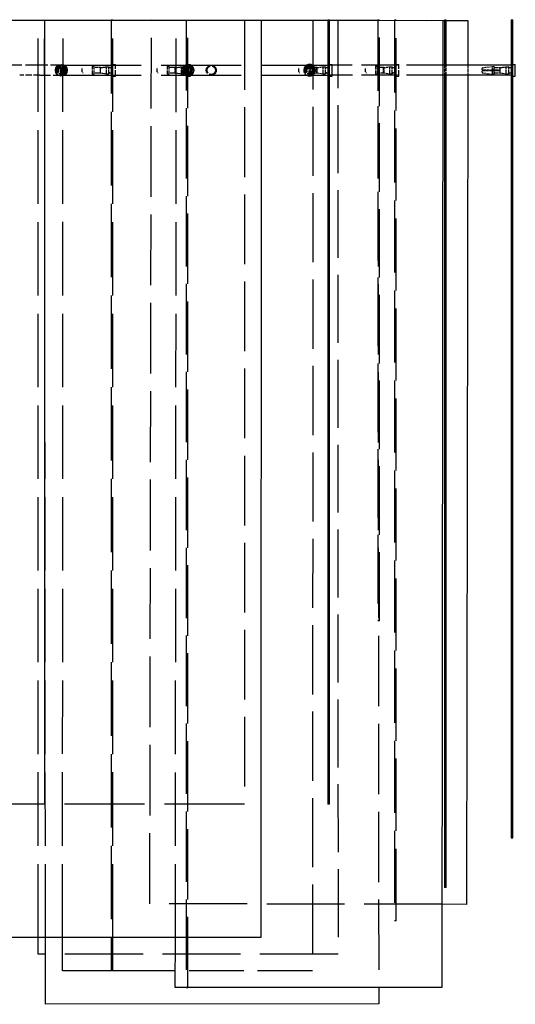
# Model space of a CAD drawing. Extents: x 203 to 5123, y -222 to 3222.
# Tile 11 of 13: x 2903 to 3201, y 1692 to 2283. Entities that reach past the tile are written whole.
import ezdxf

# ---------------------------------------------------------------- set-up
doc = ezdxf.new("R2010")
doc.units = 0
doc.header["$LTSCALE"] = 10
doc.linetypes.add('DASHED', pattern=[0.2068, 0.1655, -0.0413])
doc.layers.add('Nascosta (ISO)', color=7, linetype='DASHED')
doc.layers.add('Visibile (ISO)', color=7, linetype='Continuous')

msp = doc.modelspace()

# ---------------------------------------------------------------- linework, layer by layer
at = {"layer": 'Nascosta (ISO)', "ltscale": 29.01354}
for p, q in [((2914.23, 2282.2), (3094.23, 2282.23)), ((3038.23, 1812.22), (2918.23, 1812.22))]:
    msp.add_line(p, q, dxfattribs=at)
at = {"layer": 'Nascosta (ISO)', "ltscale": 26.594873}
msp.add_line((2914.31, 1732.22), (2914.23, 2282.2), dxfattribs=at)
at = {"layer": 'Nascosta (ISO)', "ltscale": 31.651796}
msp.add_line((2918.2, 2282.12), (3049.11, 2282.25), dxfattribs=at)
at = {"layer": 'Nascosta (ISO)', "ltscale": 26.59104}
msp.add_line((2918.72, 1732.22), (2918.2, 2282.12), dxfattribs=at)
at = {"layer": 'Nascosta (ISO)', "ltscale": 20.551258}
msp.add_line((2918.23, 2282.22), (3003.23, 2282.22), dxfattribs=at)
at = {"layer": 'Nascosta (ISO)', "ltscale": 26.595745}
msp.add_line((2928.97, 1732.22), (2929.25, 2282.22), dxfattribs=at)
at = {"layer": 'Nascosta (ISO)', "ltscale": 0.190278}
for p, q in [((2958.23, 2282.24), (2959.23, 2282.24)), ((2959.23, 2282.13), (2958.23, 2282.13)), ((3003.23, 2282.22), (3004.23, 2282.22)), ((3088.23, 2282.28), (3089.23, 2282.28)), ((3088.23, 2282.21), (3089.23, 2282.21)), ((3089.23, 2282.14), (3088.23, 2282.14)), ((3119.23, 2282.14), (3118.23, 2282.14)), ((3159.23, 2282.15), (3158.23, 2282.15)), ((3158.23, 2282.08), (3159.23, 2282.08)), ((3198.23, 2281.89), (3199.23, 2281.89)), ((2947.98, 2254.5), (2946.98, 2254.5)), ((2946.98, 2249.93), (2947.98, 2249.93)), ((2959.23, 2254.72), (2958.23, 2254.72)), ((2959.23, 2249.72), (2958.23, 2249.72)), ((2992.98, 2254.5), (2991.98, 2254.5)), ((2991.98, 2249.93), (2992.98, 2249.93)), ((3003.23, 2254.72), (3004.23, 2254.72)), ((3003.23, 2249.72), (3004.23, 2249.72)), ((3077.98, 2254.5), (3076.98, 2254.5)), ((3076.98, 2249.93), (3077.98, 2249.93)), ((3089.23, 2254.72), (3088.23, 2254.72)), ((3089.23, 2249.72), (3088.23, 2249.72)), ((3117.98, 2254.5), (3116.98, 2254.5)), ((3116.98, 2249.93), (3117.98, 2249.93)), ((3119.23, 2254.72), (3118.23, 2254.72)), ((3119.23, 2249.72), (3118.23, 2249.72)), ((3129.23, 2254.72), (3128.23, 2254.72)), ((3129.23, 2249.72), (3128.23, 2249.72)), ((3159.23, 2254.72), (3158.23, 2254.72)), ((3159.23, 2249.72), (3158.23, 2249.72)), ((3186.98, 2254.52), (3187.98, 2254.52)), ((3186.98, 2252.47), (3187.98, 2252.47)), ((3187.98, 2251.97), (3186.98, 2251.97)), ((3186.98, 2249.92), (3187.98, 2249.92)), ((3198.23, 2254.72), (3199.23, 2254.72)), ((3198.23, 2249.72), (3199.23, 2249.72)), ((3119.23, 1922.29), (3118.23, 1922.29)), ((3119.23, 1922.14), (3118.23, 1922.14)), ((3198.23, 1902.22), (3199.23, 1902.22)), ((3004.23, 1772.22), (3003.23, 1772.22)), ((3129.23, 1742.22), (3128.23, 1742.22)), ((2959.23, 1712.24), (2958.23, 1712.24))]:
    msp.add_line(p, q, dxfattribs=at)
at = {"layer": 'Nascosta (ISO)', "ltscale": 26.595753}
for p, q in [((2958.23, 2282.21), (2958.23, 1732.21)), ((2959.23, 1732.21), (2959.23, 2282.21))]:
    msp.add_line(p, q, dxfattribs=at)
at = {"layer": 'Nascosta (ISO)', "ltscale": 25.621237}
msp.add_line((2981.37, 1752.38), (2982.28, 2282.23), dxfattribs=at)
at = {"layer": 'Nascosta (ISO)', "ltscale": 26.595751}
msp.add_line((2996.69, 1732.19), (2997.26, 2282.19), dxfattribs=at)
at = {"layer": 'Nascosta (ISO)', "ltscale": 19.822006}
msp.add_line((2997.26, 2282.22), (3079.25, 2282.18), dxfattribs=at)
at = {"layer": 'Nascosta (ISO)', "ltscale": 25.493389}
msp.add_line((3003.23, 2282.22), (3003.23, 1702.29), dxfattribs=at)
at = {"layer": 'Nascosta (ISO)', "ltscale": 6.472737}
msp.add_line((3004.23, 2282.22), (3038.23, 2282.22), dxfattribs=at)
at = {"layer": 'Nascosta (ISO)', "ltscale": 25.493435}
msp.add_line((3004.23, 1702.29), (3004.23, 2282.22), dxfattribs=at)
at = {"layer": 'Nascosta (ISO)', "ltscale": 25.252525}
msp.add_line((3038.23, 2282.22), (3038.23, 1812.22), dxfattribs=at)
at = {"layer": 'Nascosta (ISO)', "ltscale": 24.392397}
msp.add_line((3056.37, 2282.25), (3157.26, 2282.08), dxfattribs=at)
at = {"layer": 'Nascosta (ISO)', "ltscale": 25.057148}
msp.add_line((3079.25, 2282.18), (3078.96, 1712.18), dxfattribs=at)
at = {"layer": 'Nascosta (ISO)', "ltscale": 24.617548}
msp.add_line((3094.23, 2282.23), (3094.31, 1722.23), dxfattribs=at)
at = {"layer": 'Nascosta (ISO)', "ltscale": 25.496798}
msp.add_line((3118.2, 2282.18), (3118.75, 1702.17), dxfattribs=at)
at = {"layer": 'Nascosta (ISO)', "ltscale": 12.207435}
msp.add_line((3118.23, 2282.18), (3118.23, 2282.14), dxfattribs=at)
at = {"layer": 'Nascosta (ISO)', "ltscale": 24.868748}
for p, q in [((3118.23, 2282.14), (3118.23, 1922.14)), ((3119.23, 1922.14), (3119.23, 2282.14))]:
    msp.add_line(p, q, dxfattribs=at)
at = {"layer": 'Nascosta (ISO)', "ltscale": 11.808491}
msp.add_line((3119.23, 2282.14), (3119.23, 2282.17), dxfattribs=at)
at = {"layer": 'Nascosta (ISO)', "ltscale": 26.109631}
msp.add_line((3128.23, 2282.16), (3128.23, 1742.22), dxfattribs=at)
at = {"layer": 'Nascosta (ISO)', "ltscale": 26.109581}
msp.add_line((3129.23, 1742.22), (3129.23, 2282.16), dxfattribs=at)
at = {"layer": 'Nascosta (ISO)', "ltscale": 0.285466}
for p, q in [((2959.23, 2255.72), (2960.73, 2255.72)), ((3004.23, 2255.72), (3005.73, 2255.72)), ((3129.23, 2255.72), (3130.73, 2255.72)), ((2955.32, 2254.27), (2956.82, 2254.27)), ((2955.32, 2250.17), (2956.82, 2250.17)), ((3000.32, 2254.27), (3001.82, 2254.27)), ((3000.32, 2250.17), (3001.82, 2250.17)), ((3085.32, 2254.27), (3086.82, 2254.27)), ((3085.32, 2250.17), (3086.82, 2250.17)), ((3125.32, 2254.27), (3126.82, 2254.27)), ((3125.32, 2250.17), (3126.82, 2250.17)), ((3195.32, 2254.27), (3196.82, 2254.27)), ((3195.32, 2250.17), (3196.82, 2250.17)), ((2959.23, 2248.72), (2960.73, 2248.72)), ((3004.23, 2248.72), (3005.73, 2248.72)), ((3129.23, 2248.72), (3130.73, 2248.72))]:
    msp.add_line(p, q, dxfattribs=at)
at = {"layer": 'Nascosta (ISO)', "ltscale": 2.09321}
for p, q in [((2960.73, 2248.72), (2960.73, 2255.72)), ((3005.73, 2248.72), (3005.73, 2255.72)), ((3130.73, 2248.72), (3130.73, 2255.72))]:
    msp.add_line(p, q, dxfattribs=at)
at = {"layer": 'Nascosta (ISO)', "ltscale": 5.140094}
msp.add_line((2915.23, 2255.22), (2888.23, 2255.22), dxfattribs=at)
at = {"layer": 'Nascosta (ISO)', "ltscale": 3.887477}
for p, q in [((2928.23, 2255.22), (2915.23, 2255.22)), ((2915.23, 2249.22), (2928.23, 2249.22))]:
    msp.add_line(p, q, dxfattribs=at)
at = {"layer": 'Nascosta (ISO)', "ltscale": 0.038224}
for p, q in [((2927.98, 2254.3), (2927.98, 2254.5)), ((2927.98, 2249.93), (2927.98, 2250.13)), ((2928.48, 2254.5), (2928.48, 2254.3)), ((2928.48, 2250.13), (2928.48, 2249.93)), ((3077.48, 2254.5), (3077.48, 2254.3)), ((3077.48, 2250.13), (3077.48, 2249.93))]:
    msp.add_line(p, q, dxfattribs=at)
at = {"layer": 'Nascosta (ISO)', "ltscale": 0.131477}
for p, q in [((2927.98, 2253.81), (2927.98, 2254.3)), ((2927.98, 2250.13), (2927.98, 2250.63)), ((2928.48, 2254.3), (2928.48, 2253.81)), ((2928.48, 2250.63), (2928.48, 2250.13)), ((3077.48, 2254.3), (3077.48, 2253.81)), ((3077.48, 2250.63), (3077.48, 2250.13))]:
    msp.add_line(p, q, dxfattribs=at)
at = {"layer": 'Nascosta (ISO)', "ltscale": 0.605262}
for p, q in [((2927.98, 2250.63), (2927.98, 2253.81)), ((2928.48, 2250.63), (2928.48, 2253.81)), ((2951.73, 2250.63), (2951.73, 2253.81)), ((2996.73, 2253.81), (2996.73, 2250.63)), ((3077.48, 2253.81), (3077.48, 2250.63)), ((3081.73, 2250.63), (3081.73, 2253.81)), ((3121.73, 2253.81), (3121.73, 2250.63))]:
    msp.add_line(p, q, dxfattribs=at)
at = {"layer": 'Nascosta (ISO)', "ltscale": 29.013786}
msp.add_line((2928.23, 2255.22), (3048.23, 2255.22), dxfattribs=at)
at = {"layer": 'Nascosta (ISO)', "ltscale": 0.537732}
for p, q in [((2940.73, 2251.19), (2940.73, 2253.25)), ((2985.73, 2251.19), (2985.73, 2253.25)), ((3070.73, 2251.19), (3070.73, 2253.25)), ((3110.73, 2251.19), (3110.73, 2253.25))]:
    msp.add_line(p, q, dxfattribs=at)
at = {"layer": 'Nascosta (ISO)', "ltscale": 1.280127}
for p, q in [((2946.98, 2249.93), (2946.98, 2254.5)), ((2947.98, 2249.93), (2947.98, 2254.5)), ((2991.98, 2249.93), (2991.98, 2254.5)), ((2992.98, 2249.93), (2992.98, 2254.5)), ((3076.98, 2249.93), (3076.98, 2254.5)), ((3077.98, 2249.93), (3077.98, 2254.5)), ((3116.98, 2249.93), (3116.98, 2254.5)), ((3117.98, 2249.93), (3117.98, 2254.5))]:
    msp.add_line(p, q, dxfattribs=at)
at = {"layer": 'Nascosta (ISO)', "ltscale": 0.603983}
for p, q in [((2951.65, 2253.8), (2948.48, 2253.8)), ((2948.48, 2250.64), (2951.65, 2250.64)), ((2996.65, 2253.8), (2993.48, 2253.8)), ((2993.48, 2250.64), (2996.65, 2250.64)), ((3081.65, 2253.8), (3078.48, 2253.8)), ((3078.48, 2250.64), (3081.65, 2250.64)), ((3121.65, 2253.8), (3118.48, 2253.8)), ((3118.48, 2250.64), (3121.65, 2250.64)), ((3188.48, 2253.82), (3191.65, 2253.82)), ((3188.48, 2252.47), (3191.65, 2252.47)), ((3191.65, 2251.97), (3188.48, 2251.97)), ((3188.48, 2250.62), (3191.65, 2250.62))]:
    msp.add_line(p, q, dxfattribs=at)
at = {"layer": 'Nascosta (ISO)', "ltscale": 0.014657}
for p, q in [((2951.73, 2253.81), (2951.65, 2253.8)), ((2951.65, 2250.64), (2951.73, 2250.63)), ((2996.73, 2253.81), (2996.65, 2253.8)), ((2996.65, 2250.64), (2996.73, 2250.63)), ((3081.73, 2253.81), (3081.65, 2253.8)), ((3081.65, 2250.64), (3081.73, 2250.63)), ((3121.73, 2253.81), (3121.65, 2253.8)), ((3121.65, 2250.64), (3121.73, 2250.63)), ((3191.65, 2252.47), (3191.73, 2252.47)), ((3191.73, 2251.97), (3191.65, 2251.97))]:
    msp.add_line(p, q, dxfattribs=at)
at = {"layer": 'Nascosta (ISO)', "ltscale": 0.861262}
for p, q in [((2951.65, 2250.64), (2951.65, 2253.8)), ((2996.65, 2250.64), (2996.65, 2253.8)), ((3081.65, 2250.64), (3081.65, 2253.8)), ((3121.65, 2250.64), (3121.65, 2253.8))]:
    msp.add_line(p, q, dxfattribs=at)
at = {"layer": 'Nascosta (ISO)', "ltscale": 0.688919}
for p, q in [((2951.73, 2253.83), (2955.32, 2254.27)), ((2951.73, 2250.61), (2955.32, 2250.17)), ((2996.73, 2253.83), (3000.32, 2254.27)), ((2996.73, 2250.61), (3000.32, 2250.17)), ((3081.73, 2253.83), (3085.32, 2254.27)), ((3081.73, 2250.61), (3085.32, 2250.17)), ((3121.73, 2253.83), (3125.32, 2254.27)), ((3121.73, 2250.61), (3125.32, 2250.17))]:
    msp.add_line(p, q, dxfattribs=at)
at = {"layer": 'Nascosta (ISO)', "ltscale": 0.047688}
for p, q in [((2951.73, 2253.81), (2951.73, 2253.83)), ((2951.73, 2250.61), (2951.73, 2250.63)), ((2996.73, 2253.81), (2996.73, 2253.83)), ((2996.73, 2250.61), (2996.73, 2250.63)), ((3081.73, 2253.81), (3081.73, 2253.83)), ((3081.73, 2250.61), (3081.73, 2250.63)), ((3121.73, 2253.81), (3121.73, 2253.83)), ((3121.73, 2250.61), (3121.73, 2250.63))]:
    msp.add_line(p, q, dxfattribs=at)
at = {"layer": 'Nascosta (ISO)', "ltscale": 1.225982}
for p, q in [((2955.32, 2250.17), (2955.32, 2254.27)), ((2956.82, 2250.17), (2956.82, 2254.27)), ((3000.32, 2250.17), (3000.32, 2254.27)), ((3001.82, 2250.17), (3001.82, 2254.27)), ((3085.32, 2250.17), (3085.32, 2254.27)), ((3086.82, 2250.17), (3086.82, 2254.27)), ((3125.32, 2250.17), (3125.32, 2254.27)), ((3126.82, 2250.17), (3126.82, 2254.27)), ((3195.32, 2250.17), (3195.32, 2254.27)), ((3196.82, 2250.17), (3196.82, 2254.27))]:
    msp.add_line(p, q, dxfattribs=at)
at = {"layer": 'Nascosta (ISO)', "ltscale": 0.173181}
for p, q in [((2957.32, 2253.82), (2958.23, 2253.82)), ((2957.32, 2250.62), (2958.23, 2250.62)), ((3002.32, 2253.82), (3003.23, 2253.82)), ((3002.32, 2250.62), (3003.23, 2250.62)), ((3087.32, 2253.82), (3088.23, 2253.82)), ((3087.32, 2250.62), (3088.23, 2250.62)), ((3127.32, 2253.82), (3128.23, 2253.82)), ((3127.32, 2250.62), (3128.23, 2250.62)), ((3197.32, 2253.82), (3198.23, 2253.82)), ((3197.32, 2250.62), (3198.23, 2250.62))]:
    msp.add_line(p, q, dxfattribs=at)
at = {"layer": 'Nascosta (ISO)', "ltscale": 1.115846}
for p, q in [((3003.98, 2253.75), (3003.98, 2254.5)), ((3003.98, 2249.93), (3003.98, 2250.68)), ((3004.48, 2254.5), (3004.48, 2253.75)), ((3004.48, 2250.68), (3004.48, 2249.93)), ((3181.17, 2252.47), (3186.98, 2252.47)), ((3186.98, 2251.97), (3181.17, 2251.97))]:
    msp.add_line(p, q, dxfattribs=at)
at = {"layer": 'Nascosta (ISO)', "ltscale": 0.138751}
for p, q in [((3003.98, 2253.25), (3003.98, 2253.75)), ((3003.98, 2250.68), (3003.98, 2251.19)), ((3004.48, 2253.75), (3004.48, 2253.25)), ((3004.48, 2251.19), (3004.48, 2250.68)), ((3180.73, 2252.47), (3181.17, 2252.47)), ((3181.17, 2251.97), (3180.73, 2251.97))]:
    msp.add_line(p, q, dxfattribs=at)
at = {"layer": 'Nascosta (ISO)', "ltscale": 0.392084}
for p, q in [((3003.98, 2251.19), (3003.98, 2253.25)), ((3004.48, 2253.25), (3004.48, 2251.19))]:
    msp.add_line(p, q, dxfattribs=at)
at = {"layer": 'Nascosta (ISO)', "ltscale": 13.136551}
msp.add_line((3157.23, 2255.22), (3088.23, 2255.22), dxfattribs=at)
at = {"layer": 'Nascosta (ISO)', "ltscale": 1.142166}
for p, q in [((3158.23, 2255.22), (3158.23, 2249.22)), ((3159.23, 2249.22), (3159.23, 2255.22))]:
    msp.add_line(p, q, dxfattribs=at)
at = {"layer": 'Nascosta (ISO)', "ltscale": 1.142167}
msp.add_line((3172.24, 2255.22), (3172.23, 2249.22), dxfattribs=at)
at = {"layer": 'Nascosta (ISO)', "ltscale": 0.268816}
for p, q in [((3180.73, 2252.47), (3180.73, 2253.28)), ((3180.73, 2251.16), (3180.73, 2251.97))]:
    msp.add_line(p, q, dxfattribs=at)
at = {"layer": 'Nascosta (ISO)', "ltscale": 1.115686}
for p, q in [((3181.17, 2253.77), (3186.98, 2254.52)), ((3181.17, 2250.66), (3186.98, 2249.92))]:
    msp.add_line(p, q, dxfattribs=at)
at = {"layer": 'Nascosta (ISO)', "ltscale": 0.640013}
for p, q in [((3186.98, 2252.47), (3186.98, 2254.52)), ((3186.98, 2249.92), (3186.98, 2251.97)), ((3187.98, 2252.47), (3187.98, 2254.52)), ((3187.98, 2249.92), (3187.98, 2251.97))]:
    msp.add_line(p, q, dxfattribs=at)
at = {"layer": 'Nascosta (ISO)', "ltscale": 0.14998}
for p, q in [((3187.98, 2252.47), (3188.48, 2252.47)), ((3188.48, 2251.97), (3187.98, 2251.97))]:
    msp.add_line(p, q, dxfattribs=at)
at = {"layer": 'Nascosta (ISO)', "ltscale": 0.703673}
for p, q in [((3191.65, 2253.82), (3195.32, 2254.27)), ((3191.65, 2250.62), (3195.32, 2250.17))]:
    msp.add_line(p, q, dxfattribs=at)
at = {"layer": 'Nascosta (ISO)', "ltscale": 0.430581}
for p, q in [((3191.65, 2252.47), (3191.65, 2253.82)), ((3191.65, 2250.62), (3191.65, 2251.97))]:
    msp.add_line(p, q, dxfattribs=at)
at = {"layer": 'Nascosta (ISO)', "ltscale": 0.095476}
msp.add_line((3191.73, 2251.97), (3191.73, 2252.47), dxfattribs=at)
at = {"layer": 'Nascosta (ISO)', "ltscale": 2.284431}
msp.add_line((2915.23, 2249.22), (2903.23, 2249.22), dxfattribs=at)
at = {"layer": 'Nascosta (ISO)', "ltscale": 29.013296}
msp.add_line((2928.23, 2249.22), (3048.23, 2249.22), dxfattribs=at)
at = {"layer": 'Nascosta (ISO)', "ltscale": 13.135367}
msp.add_line((3157.23, 2249.22), (3088.23, 2249.22), dxfattribs=at)
at = {"layer": 'Nascosta (ISO)', "ltscale": 28.263039}
msp.add_line((3156.71, 1752.08), (2981.37, 1752.38), dxfattribs=at)
at = {"layer": 'Nascosta (ISO)', "ltscale": 28.300877}
msp.add_line((3094.31, 1722.23), (2918.73, 1722.2), dxfattribs=at)
at = {"layer": 'Nascosta (ISO)', "ltscale": 19.896515}
msp.add_line((3078.96, 1712.18), (2996.67, 1712.22), dxfattribs=at)
at = {"layer": 'Nascosta (ISO)', "ltscale": 0.138751, "flags": 128}
for points in [[(2940.73, 2251.19), (2940.73, 2251.16)], [(2941.17, 2253.75), (2941.14, 2253.75)], [(2985.73, 2251.19), (2985.73, 2251.16)], [(2986.17, 2253.75), (2986.14, 2253.75)], [(3070.73, 2251.19), (3070.73, 2251.16)], [(3071.17, 2253.75), (3071.14, 2253.75)], [(3110.73, 2251.19), (3110.73, 2251.16)], [(3111.17, 2253.75), (3111.14, 2253.75)]]:
    msp.add_lwpolyline(points, dxfattribs=at)
at = {"layer": 'Nascosta (ISO)', "ltscale": 1.115846, "flags": 128}
for points in [[(2941.17, 2250.68), (2941.37, 2250.66)], [(2946.98, 2254.5), (2946.69, 2254.47)], [(2986.17, 2250.68), (2986.37, 2250.66)], [(2991.98, 2254.5), (2991.69, 2254.47)], [(3071.17, 2250.68), (3071.37, 2250.66)], [(3076.98, 2254.5), (3076.69, 2254.47)], [(3111.17, 2250.68), (3111.37, 2250.66)], [(3116.98, 2254.5), (3116.69, 2254.47)]]:
    msp.add_lwpolyline(points, dxfattribs=at)
at = {"layer": 'Nascosta (ISO)', "ltscale": 0.14998, "flags": 128}
for points in [[(2947.98, 2250.13), (2947.98, 2250.16)], [(2948.48, 2253.8), (2948.45, 2253.8)], [(2992.98, 2250.13), (2992.98, 2250.16)], [(2993.48, 2253.8), (2993.45, 2253.8)], [(3077.98, 2250.13), (3077.98, 2250.16)], [(3078.48, 2253.8), (3078.45, 2253.8)], [(3117.98, 2250.13), (3117.98, 2250.16)], [(3118.48, 2253.8), (3118.45, 2253.8)]]:
    msp.add_lwpolyline(points, dxfattribs=at)
at = {"layer": 'Nascosta (ISO)', "ltscale": 4.186521}
msp.add_circle((3004.23, 2252.22), 3.5, dxfattribs=at)
at = {"layer": 'Nascosta (ISO)', "ltscale": 3.588432}
for centre in [(2928.23, 2252.22), (3018.23, 2252.22), (3077.23, 2252.22)]:
    msp.add_circle(centre, 3, dxfattribs=at)
at = {"layer": 'Nascosta (ISO)', "ltscale": 2.990344}
for centre in [(2928.23, 2252.22), (3004.23, 2252.22), (3018.23, 2252.22), (3077.23, 2252.22)]:
    msp.add_circle(centre, 2.5, dxfattribs=at)
at = {"layer": 'Nascosta (ISO)', "ltscale": 2.452064}
for centre in [(2928.23, 2252.22), (3004.23, 2252.22), (3077.23, 2252.22)]:
    msp.add_circle(centre, 2.05, dxfattribs=at)
at = {"layer": 'Nascosta (ISO)', "ltscale": 1.913784}
for centre in [(2928.23, 2252.22), (3077.23, 2252.22)]:
    msp.add_circle(centre, 1.6, dxfattribs=at)
at = {"layer": 'Nascosta (ISO)', "ltscale": 1.280127}
for centre, start, end in [((2928.23, 2252.22), 96.24013, 263.75987), ((2928.23, 2252.22), 276.24013, 83.75987), ((3004.23, 2252.22), 96.24013, 263.75987), ((3004.23, 2252.22), 276.24013, 83.75987), ((3077.23, 2252.22), 96.24013, 263.75987), ((3077.23, 2252.22), 276.24013, 83.75987)]:
    msp.add_arc(centre, 2.3, start, end, dxfattribs=at)
at = {"layer": 'Nascosta (ISO)', "ltscale": 0.095476}
for centre, start, end in [((2928.23, 2252.22), 81.06383, 98.93617), ((2928.23, 2252.22), 261.06383, 278.93617), ((3004.23, 2252.22), 81.06383, 98.93617), ((3004.23, 2252.22), 261.06383, 278.93617), ((3077.23, 2252.22), 81.06383, 98.93617), ((3077.23, 2252.22), 261.06383, 278.93617)]:
    msp.add_arc(centre, 1.61, start, end, dxfattribs=at)
at = {"layer": 'Nascosta (ISO)', "ltscale": 0.139887}
for centre, start, end in [((2957.32, 2254.32), 185.73917, 270), ((2957.32, 2250.12), 90, 174.26083), ((3002.32, 2254.32), 185.73917, 270), ((3002.32, 2250.12), 90, 174.26083), ((3087.32, 2254.32), 185.73917, 270), ((3087.32, 2250.12), 90, 174.26083), ((3127.32, 2254.32), 185.73917, 270), ((3127.32, 2250.12), 90, 174.26083), ((3197.32, 2254.32), 185.73917, 270), ((3197.32, 2250.12), 90, 174.26083)]:
    msp.add_arc(centre, 0.5, start, end, dxfattribs=at)
at = {"layer": 'Nascosta (ISO)', "ltscale": 0.298944}
for centre, start, end in [((2958.23, 2254.82), 270, 0), ((2958.23, 2249.62), 0, 90), ((3003.23, 2254.82), 270, 0), ((3003.23, 2249.62), 0, 90), ((3088.23, 2254.82), 270, 0), ((3088.23, 2249.62), 0, 90), ((3128.23, 2254.82), 270, 0), ((3128.23, 2249.62), 0, 90), ((3198.23, 2254.82), 270, 0), ((3198.23, 2249.62), 0, 90)]:
    msp.add_arc(centre, 1, start, end, dxfattribs=at)
at = {"layer": 'Nascosta (ISO)', "ltscale": 2.18174}
for start, end in [(90, 270), (270, 90)]:
    msp.add_arc((3004.23, 2252.22), 3, start, end, dxfattribs=at)
at = {"layer": 'Nascosta (ISO)', "ltscale": 0.861262}
for start, end in [(98.9893, 261.0107), (278.9893, 81.0107)]:
    msp.add_arc((3004.23, 2252.22), 1.6, start, end, dxfattribs=at)
at = {"layer": 'Nascosta (ISO)', "ltscale": 0.09548}
for start, end in [(81.0107, 98.9893), (261.0107, 278.9893)]:
    msp.add_arc((3004.23, 2252.22), 1.6, start, end, dxfattribs=at)
at = {"layer": 'Nascosta (ISO)', "ltscale": 1.372118}
for start, end in [(121.00272, 238.99728), (301.00272, 58.99728)]:
    msp.add_arc((3077.23, 2252.22), 3.5, start, end, dxfattribs=at)
at = {"layer": 'Nascosta (ISO)', "ltscale": 0.137304}
for centre, start, end in [((3181.23, 2253.28), 97.2942, 180), ((3181.23, 2251.16), 180, 262.7058)]:
    msp.add_arc(centre, 0.5, start, end, dxfattribs=at)
at = {"layer": 'Nascosta (ISO)', "ltscale": 0.149422}
for centre, start, end in [((3188.48, 2254.32), 180, 270), ((3188.48, 2250.12), 90, 180)]:
    msp.add_arc(centre, 0.5, start, end, dxfattribs=at)
at = {"layer": 'Visibile (ISO)'}
for p, q in [((2618.23, 2282.22), (2918.23, 2282.22)), ((2808.24, 2282.26), (3048.24, 2282.18)), ((2918.23, 2282.22), (2918.23, 1812.22)), ((2929.25, 2282.22), (2929.25, 2282.25)), ((2929.25, 2282.25), (2958.23, 2282.24)), ((2959.23, 2282.3), (2958.23, 2282.3)), ((2958.23, 2282.3), (2958.23, 2282.21)), ((2959.23, 2282.21), (2959.23, 2282.3)), ((2959.23, 2282.24), (2997.26, 2282.22)), ((2982.28, 2282.23), (2982.28, 2282.38)), ((2982.28, 2282.38), (3056.37, 2282.25)), ((2997.26, 2282.19), (2997.26, 2282.3)), ((2997.26, 2282.3), (3088.23, 2282.21)), ((3048.24, 2282.18), (3048.05, 1732.18)), ((3049.11, 2282.25), (3088.23, 2282.28)), ((3089.23, 2282.29), (3088.23, 2282.29)), ((3088.23, 2282.29), (3088.23, 1812.29)), ((3089.23, 2282.28), (3118.2, 2282.31)), ((3089.23, 1812.29), (3089.23, 2282.29)), ((3089.23, 2282.21), (3157.26, 2282.13)), ((3118.2, 2282.31), (3118.2, 2282.18)), ((3119.23, 2282.29), (3118.23, 2282.29)), ((3118.23, 2282.29), (3118.23, 2282.18)), ((3119.23, 2282.17), (3119.23, 2282.29)), ((3129.23, 2282.22), (3128.23, 2282.22)), ((3128.23, 2282.22), (3128.23, 2282.16)), ((3129.23, 2282.16), (3129.23, 2282.22)), ((3157.26, 2282.13), (3156.66, 1702.13)), ((3157.26, 2282.08), (3158.23, 2282.08)), ((3159.23, 2282.29), (3158.23, 2282.29)), ((3158.23, 2282.29), (3158.23, 2255.22)), ((3159.23, 2255.22), (3159.23, 2282.29)), ((3159.23, 2282.08), (3172.28, 2282.05)), ((3172.28, 2282.05), (3172.24, 2255.22)), ((3198.23, 2282.54), (3199.23, 2282.54)), ((3198.23, 2282.54), (3198.23, 2282.22)), ((3198.23, 2282.22), (3199.23, 2282.22)), ((3198.23, 2282.22), (3198.23, 1902.22)), ((3198.23, 2282.22), (3199.23, 2282.22)), ((3198.23, 2282.22), (3198.23, 2282.22)), ((3199.23, 2282.22), (3199.23, 2282.54)), ((3199.23, 1902.22), (3199.23, 2282.22)), ((3199.23, 2282.22), (3199.23, 2282.22)), ((3089.23, 2255.72), (3090.73, 2255.72)), ((3090.73, 2248.72), (3090.73, 2255.72)), ((3199.23, 2255.72), (3200.73, 2255.72)), ((3200.73, 2248.72), (3200.73, 2255.72)), ((3048.23, 2255.22), (3088.23, 2255.22)), ((3198.23, 2255.22), (3157.23, 2255.22)), ((3048.23, 2249.22), (3088.23, 2249.22)), ((3089.23, 2248.72), (3090.73, 2248.72)), ((3198.23, 2249.22), (3157.23, 2249.22)), ((3158.23, 2249.22), (3158.23, 1762.29)), ((3159.23, 1762.29), (3159.23, 2249.22)), ((3172.23, 2249.22), (3171.37, 1752.05)), ((3199.23, 2248.72), (3200.73, 2248.72)), ((3198.23, 1902.22), (3199.23, 1902.22)), ((3198.23, 1902.22), (3198.23, 1792.54)), ((3199.23, 1792.54), (3199.23, 1902.22)), ((2918.23, 1812.22), (2618.23, 1812.22)), ((3089.23, 1812.29), (3088.23, 1812.29)), ((3088.23, 1812.29), (3088.23, 1812.14)), ((3089.23, 1812.14), (3088.23, 1812.14)), ((3089.23, 1812.14), (3089.23, 1812.29)), ((3198.23, 1792.54), (3199.23, 1792.54)), ((3198.23, 1792.54), (3198.23, 1791.89)), ((3198.23, 1791.89), (3199.23, 1791.89)), ((3199.23, 1791.89), (3199.23, 1792.54)), ((3159.23, 1762.29), (3158.23, 1762.29)), ((3158.23, 1762.29), (3158.23, 1762.15)), ((3159.23, 1762.15), (3158.23, 1762.15)), ((3159.23, 1762.15), (3159.23, 1762.29)), ((3171.37, 1752.05), (3156.71, 1752.08)), ((3048.05, 1732.18), (2808.05, 1732.26)), ((2914.31, 1722.2), (2914.31, 1732.22)), ((2918.76, 1692.12), (2918.72, 1732.22)), ((2928.96, 1712.25), (2928.97, 1732.22)), ((2958.23, 1732.21), (2958.23, 1712.3)), ((2959.23, 1712.3), (2959.23, 1732.21)), ((2996.66, 1702.3), (2996.69, 1732.19)), ((2918.73, 1722.2), (2914.31, 1722.2)), ((2958.23, 1712.24), (2928.96, 1712.25)), ((2959.23, 1712.3), (2958.23, 1712.3)), ((2958.23, 1712.3), (2958.23, 1712.13)), ((2959.23, 1712.13), (2959.23, 1712.3)), ((2996.67, 1712.22), (2959.23, 1712.24)), ((2959.23, 1712.13), (2958.23, 1712.13)), ((3156.66, 1702.13), (2996.66, 1702.3)), ((3003.23, 1702.29), (3003.23, 1702.22)), ((3003.23, 1702.22), (3004.23, 1702.22)), ((3004.23, 1702.22), (3004.23, 1702.29)), ((3118.75, 1702.17), (3118.76, 1692.31)), ((3118.76, 1692.31), (2918.76, 1692.12))]:
    msp.add_line(p, q, dxfattribs=at)
msp.add_circle((2928.23, 2252.22), 3.5, dxfattribs=at)
for start, end in [(58.99728, 121.00272), (238.99728, 301.00272)]:
    msp.add_arc((3077.23, 2252.22), 3.5, start, end, dxfattribs=at)

doc.saveas('drawing.dxf')
